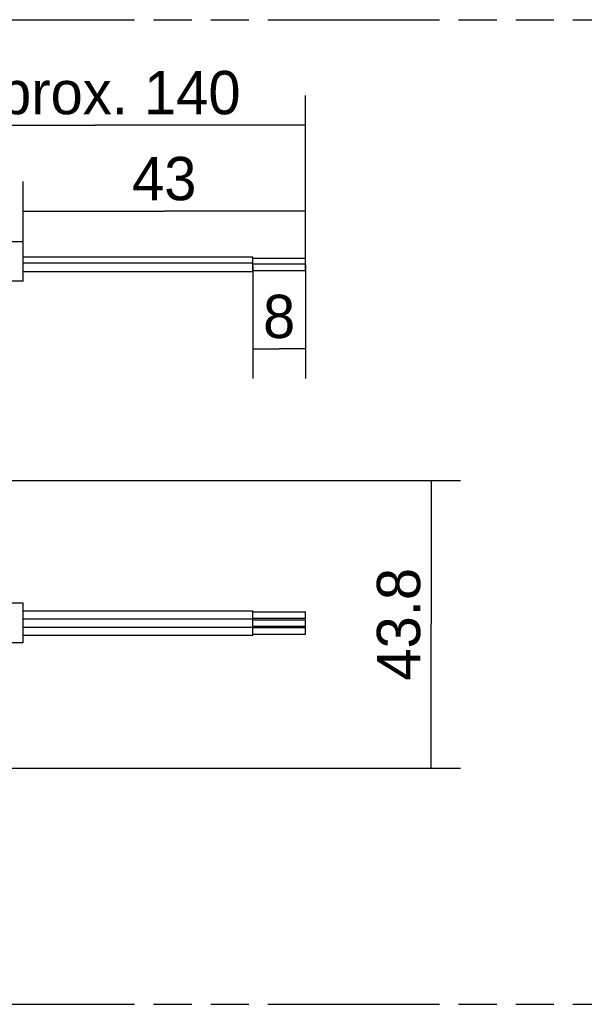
# Model space of a CAD drawing. Header units: millimetres. Extents: x 0 to 210, y 0 to 297.
# Tile 22 of 43: x 99 to 128, y 133 to 183. Entities that reach past the tile are written whole.
import ezdxf
from ezdxf.enums import TextEntityAlignment as Align

# ---------------------------------------------------------------- set-up
doc = ezdxf.new("R2010")
doc.units = ezdxf.units.MM
doc.header["$LTSCALE"] = 19.36
doc.linetypes.add('PHANTOM', pattern=[0.8, 0.45, -0.05, 0.1, -0.05, 0.1, -0.05])
doc.layers.get('0').update_dxf_attribs({"linetype": 'CONTINUOUS'})
doc.layers.add('DEFAULT_3', color=7, linetype='PHANTOM')
doc.layers.add('Z_DIM_2D', color=7, linetype='CONTINUOUS')
doc.styles.add('TEXTSTYLE_3', font='tridonic-metric-print-light.otf')
doc.dimstyles.new('DIMSTYLE_2', dxfattribs={"dimtxt": 2.2, "dimasz": 3.5, "dimexe": 1.5, "dimexo": 0, "dimgap": 0.55, "dimtad": 1, "dimlfac": 3, "dimdsep": 46, "dimtxsty": 'TEXTSTYLE_3', "dimblk": '_FILLED', "dimblk1": '_FILLED', "dimblk2": '_FILLED', "dimcen": 0.09, "dimclrt": 5, "dimadec": 4, "dimazin": 2, "dimtp": 0.3, "dimtm": 0.3, "dimtfac": 1, "dimtofl": 0, "dimtmove": 0, "dimatfit": 3, "dimldrblk": '_FILLED', "dimfxl": 0, "dimtolj": 1, "dimarcsym": 0})
doc.dimstyles.new('DIMSTYLE_7', dxfattribs={"dimtxt": 2.2, "dimasz": 3.5, "dimexe": 1.5, "dimexo": 0, "dimgap": 0.55, "dimtad": 1, "dimdec": 4, "dimlfac": 3, "dimdsep": 46, "dimtxsty": 'TEXTSTYLE_3', "dimblk": '_FILLED', "dimblk1": '_FILLED', "dimblk2": '_FILLED', "dimcen": 0.09, "dimclrt": 5, "dimadec": 4, "dimazin": 2, "dimtp": 0.2, "dimtm": 0.2, "dimtfac": 1, "dimtdec": 4, "dimtofl": 0, "dimtmove": 0, "dimatfit": 3, "dimldrblk": '_FILLED', "dimfxl": 0, "dimtolj": 1, "dimarcsym": 0})
doc.dimstyles.new('DIMSTYLE_8', dxfattribs={"dimtxt": 2.2, "dimasz": 3.5, "dimexe": 1.5, "dimexo": 0, "dimgap": 0.55, "dimtad": 1, "dimdec": 4, "dimlfac": 3, "dimdsep": 46, "dimtxsty": 'TEXTSTYLE_3', "dimblk": '_FILLED', "dimblk1": '_FILLED', "dimblk2": '_FILLED', "dimcen": 0.09, "dimclrt": 5, "dimadec": 4, "dimazin": 2, "dimtp": 0.3, "dimtm": 0.3, "dimtfac": 1, "dimtdec": 4, "dimtofl": 0, "dimtmove": 0, "dimatfit": 3, "dimldrblk": '_FILLED', "dimfxl": 0, "dimtolj": 1, "dimarcsym": 0})
doc.dimstyles.new('DIMSTYLE_9', dxfattribs={"dimtxt": 2.2, "dimasz": 3.5, "dimexe": 1.5, "dimexo": 0, "dimgap": 0.55, "dimtad": 1, "dimdec": 4, "dimlfac": 3, "dimdsep": 46, "dimtxsty": 'TEXTSTYLE_3', "dimblk": '_FILLED', "dimblk1": '_FILLED', "dimblk2": '_FILLED', "dimcen": 0.09, "dimclrt": 5, "dimadec": 4, "dimazin": 2, "dimtp": 0.5, "dimtm": 0.5, "dimtfac": 1, "dimtdec": 4, "dimtofl": 0, "dimtmove": 0, "dimatfit": 3, "dimldrblk": '_FILLED', "dimfxl": 0, "dimtolj": 1, "dimarcsym": 0})

# ---------------------------------------------------------------- blocks, each defined once
blk = doc.blocks.new('*D11')
at = {"layer": 'Z_DIM_2D', "color": 2, "linetype": 'Continuous', "transparency": 16777216}
for p, q in [((91.015, 159.278), (121.86, 159.278)), ((120.36, 159.278), (120.36, 151.978)), ((120.36, 144.678), (120.36, 151.978)), ((91.015, 144.678), (121.86, 144.678))]:
    blk.add_line(p, q, dxfattribs=at)
at = {"layer": 'Z_DIM_2D', "color": 5, "linetype": 'Continuous', "transparency": 16777216, "style": 'TEXTSTYLE_3'}
blk.add_text('43.8', height=2.2, rotation=90, dxfattribs=at).set_placement((119.81, 151.978), align=Align.CENTER)
blk = doc.blocks.new('_FILLED')
at = {"color": 0, "linetype": 'ByBlock'}
blk.add_solid([(0, 0), (-1, 0.125), (-1, -0.125)], dxfattribs=at)
blk = doc.blocks.new('_NONE')
blk = doc.blocks.new('*D12')
at = {"layer": 'Z_DIM_2D', "color": 2, "linetype": 'Continuous', "transparency": 16777216}
for p, q in [((111.312, 170.181), (111.312, 164.462)), ((113.979, 170.235), (113.979, 164.462)), ((111.312, 165.962), (112.646, 165.962)), ((113.979, 165.962), (112.646, 165.962))]:
    blk.add_line(p, q, dxfattribs=at)
at = {"layer": 'Z_DIM_2D', "color": 5, "linetype": 'Continuous', "transparency": 16777216, "style": 'TEXTSTYLE_3'}
blk.add_text('8', height=2.2, dxfattribs=at).set_placement((112.646, 166.512), align=Align.CENTER)
blk = doc.blocks.new('*D13')
at = {"layer": 'Z_DIM_2D', "color": 2, "linetype": 'Continuous', "transparency": 16777216}
for p, q in [((99.646, 171.398), (99.646, 174.462)), ((113.979, 170.098), (113.979, 174.462)), ((99.646, 172.962), (106.812, 172.962)), ((113.979, 172.962), (106.812, 172.962))]:
    blk.add_line(p, q, dxfattribs=at)
at = {"layer": 'Z_DIM_2D', "color": 5, "linetype": 'Continuous', "transparency": 16777216, "style": 'TEXTSTYLE_3'}
blk.add_text('43', height=2.2, dxfattribs=at).set_placement((106.812, 173.512), align=Align.CENTER)
blk = doc.blocks.new('*D14')
at = {"layer": 'Z_DIM_2D', "color": 2, "linetype": 'Continuous', "transparency": 16777216}
for p, q in [((92.682, 177.879), (92.682, 178.829)), ((113.979, 177.879), (113.979, 178.829)), ((92.682, 169.098), (92.682, 177.879)), ((113.979, 170.098), (113.979, 177.879)), ((92.682, 177.329), (103.33, 177.329)), ((113.979, 177.329), (103.33, 177.329))]:
    blk.add_line(p, q, dxfattribs=at)
at = {"layer": 'Z_DIM_2D', "color": 5, "linetype": 'Continuous', "transparency": 16777216, "style": 'TEXTSTYLE_3'}
blk.add_text('approx. 140 ', height=2.2, dxfattribs=at).set_placement((103.33, 177.879), align=Align.CENTER)

msp = doc.modelspace()

# ---------------------------------------------------------------- linework, layer by layer
at = {"color": 7, "linetype": 'Continuous'}
for p, q in [((99.645515, 171.397552), (94.46257, 171.397552)), ((99.645515, 169.397552), (99.645515, 171.397552)), ((111.312181, 170.614218), (99.645515, 170.614218)), ((111.312181, 170.323447), (111.312181, 170.614144)), ((113.978848, 170.560385), (111.312181, 170.560385)), ((113.978848, 170.282436), (113.978848, 170.560385)), ((111.312181, 170.314218), (99.645515, 170.314218)), ((111.312181, 169.88096), (111.312181, 170.314144)), ((113.978848, 170.260385), (111.312181, 170.260385)), ((113.978848, 169.934718), (113.978848, 170.260385)), ((111.312181, 169.880885), (99.645515, 169.880885)), ((113.978848, 169.934718), (111.312181, 169.934718)), ((99.645515, 169.397552), (96.421212, 169.397552)), ((99.645515, 153.045138), (95.629377, 153.045138)), ((99.645515, 151.045138), (99.645515, 153.045138)), ((99.645515, 152.661805), (111.312181, 152.661805)), ((111.312181, 151.428472), (111.312181, 152.661805)), ((111.312181, 152.607972), (113.978848, 152.607972)), ((113.978848, 152.282305), (113.978848, 152.607972)), ((99.645515, 152.261805), (111.312181, 152.261805)), ((111.312181, 152.282305), (113.978848, 152.282305)), ((111.312181, 152.207972), (113.978848, 152.207972)), ((113.978848, 151.882305), (113.978848, 152.207972)), ((99.645515, 151.828472), (111.312181, 151.828472)), ((111.312181, 151.882305), (113.978848, 151.882305)), ((111.312181, 151.807972), (113.978848, 151.807972)), ((113.978848, 151.482305), (113.978848, 151.807972)), ((94.580802, 151.045138), (99.645515, 151.045138)), ((99.645515, 151.428472), (111.312181, 151.428472)), ((111.312181, 151.482305), (113.978848, 151.482305))]:
    msp.add_line(p, q, dxfattribs=at)
at = {"layer": 'DEFAULT_3', "color": 7, "linetype": 'PHANTOM'}
for p, q in [((50.128636, 182.68), (150.128636, 182.68)), ((50.128636, 132.68), (150.128636, 132.68))]:
    msp.add_line(p, q, dxfattribs=at)

# ---------------------------------------------------------------- dimensions: what is measured, and where the dimension line sits
at = {"layer": 'Z_DIM_2D', "color": 2, "linetype": 'Continuous'}
dim = msp.add_linear_dim(base=(113.978848, 177.329182), p1=(92.68197, 169.097552), p2=(113.978848, 170.097552), text='approx. 140 ', dimstyle='DIMSTYLE_9', override={"dimblk1": 'NONE', "dimblk2": 'NONE', "dimsah": 1}, dxfattribs=at)
dim.commit()
dim.dimension.update_dxf_attribs({"geometry": '*D14', "text_midpoint": (102.90595, 177.329182), "dimtype": 160})
dim = msp.add_linear_dim(base=(113.978848, 172.962075), p1=(99.645515, 171.397552), p2=(113.978848, 170.097552), dimstyle='DIMSTYLE_8', override={"dimblk1": 'NONE', "dimblk2": 'NONE', "dimsah": 1}, dxfattribs=at)
dim.commit()
dim.dimension.update_dxf_attribs({"geometry": '*D13', "text_midpoint": (106.776312, 172.962075), "dimtype": 160})
for base, p1, p2, angle, dimstyle, picture, middle in [((111.312181, 165.961598), (113.978848, 170.234718), (111.312181, 170.180885), 180, 'DIMSTYLE_7', '*D12', (112.650296, 165.961598)), ((120.360303, 159.278472), (91.015303, 144.678472), (91.015303, 159.278472), 90, 'DIMSTYLE_2', '*D11', (120.360303, 151.953961))]:
    dim = msp.add_linear_dim(base=base, p1=p1, p2=p2, angle=angle, dimstyle=dimstyle, override={"dimblk1": 'NONE', "dimblk2": 'NONE', "dimsah": 1}, dxfattribs=at)
    dim.commit()
    dim.dimension.update_dxf_attribs({"geometry": picture, "text_midpoint": middle, "dimtype": 160})

doc.saveas('drawing.dxf')
